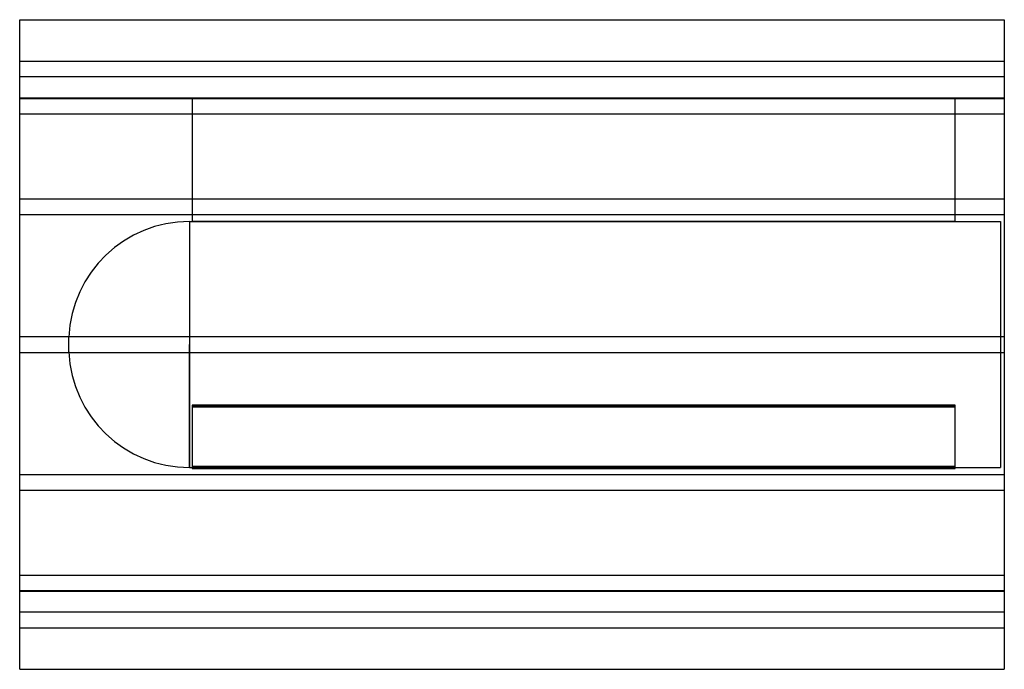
# Model space of a CAD drawing. Header units: millimetres. Extents: x -500 to 500, y -330 to 330.
import ezdxf

# ---------------------------------------------------------------- set-up
doc = ezdxf.new("R2010")
doc.units = ezdxf.units.MM
doc.layers.add('HIDDEN', color=7, linetype='Continuous')
doc.layers.add('THICK', color=7, linetype='Continuous')

msp = doc.modelspace()

# ---------------------------------------------------------------- linework, layer by layer
at = {"layer": 'HIDDEN'}
for p, q in [((-500, 288), (500, 288)), ((500, 272), (-500, 272)), ((-500, 250.5), (500, 250.5)), ((-500, 250.5), (500, 250.5)), ((-500, 250), (-325, 250)), ((450, 250), (-325, 250)), ((-325, 250), (-325, 125)), ((-325, 250), (-325, 250)), ((-325, 250), (450, 250)), ((450, 125), (450, 250)), ((450, 250), (450, 250)), ((450, 250), (500, 250)), ((-500, 234.5), (500, 234.5)), ((-500, 234.5), (500, 234.5)), ((-500, 148), (500, 148)), ((-500, 148), (500, 148)), ((-500, 132), (500, 132)), ((-500, 132), (500, 132)), ((-327.6, 125), (-327.6, 0)), ((-327.6, 125), (-325, 125)), ((-325, 125), (450, 125)), ((450, 125), (-325, 125)), ((450, 125), (496, 125)), ((496, 125), (496, 0)), ((-500, 8), (500, 8)), ((-500, 8), (500, 8)), ((-450, 0), (-450, 7.4)), ((-327.6, 0), (-327.6, -125)), ((496, 0), (496, -125)), ((-500, -8), (500, -8)), ((-500, -8), (500, -8)), ((-450, -7.4), (-450, 0)), ((-327.6, -125), (-327.6, 0)), ((450, -61.6), (-325, -61.6)), ((-325, -61.6), (450, -61.6)), ((-325, -61.6), (-325, -124.1)), ((-325, -63.4), (450, -63.4)), ((450, -63.4), (-325, -63.4)), ((450, -124.1), (450, -61.6)), ((-327.6, -125), (496, -125)), ((-325, -124.1), (450, -124.1)), ((-325, -124.1), (-325, -125.9)), ((450, -124.1), (-325, -124.1)), ((450, -125.9), (-325, -125.9)), ((-325, -125.9), (450, -125.9)), ((450, -125.9), (450, -124.1)), ((-500, -132), (500, -132)), ((-500, -132), (500, -132)), ((-500, -148), (500, -148)), ((-500, -148), (500, -148)), ((-500, -234.5), (500, -234.5)), ((-500, -234.5), (500, -234.5)), ((-500, -250), (500, -250)), ((-500, -250.5), (500, -250.5)), ((-500, -250.5), (500, -250.5)), ((500, -272), (-500, -272)), ((-500, -288), (500, -288))]:
    msp.add_line(p, q, dxfattribs=at)
for centre, start, end in [((-327.6, 2.5), 90, 177.6848), ((-327.6, -2.5), 182.3152, 270)]:
    msp.add_arc(centre, 122.5, start, end, dxfattribs=at)
at = {"layer": 'THICK'}
for p, q in [((-500, 0), (-500, 330)), ((-500, 330), (500, 330)), ((500, 330), (500, 0)), ((500, 0), (500, -330)), ((-500, -330), (-500, 0)), ((-500, -330), (500, -330))]:
    msp.add_line(p, q, dxfattribs=at)

doc.saveas('drawing.dxf')
